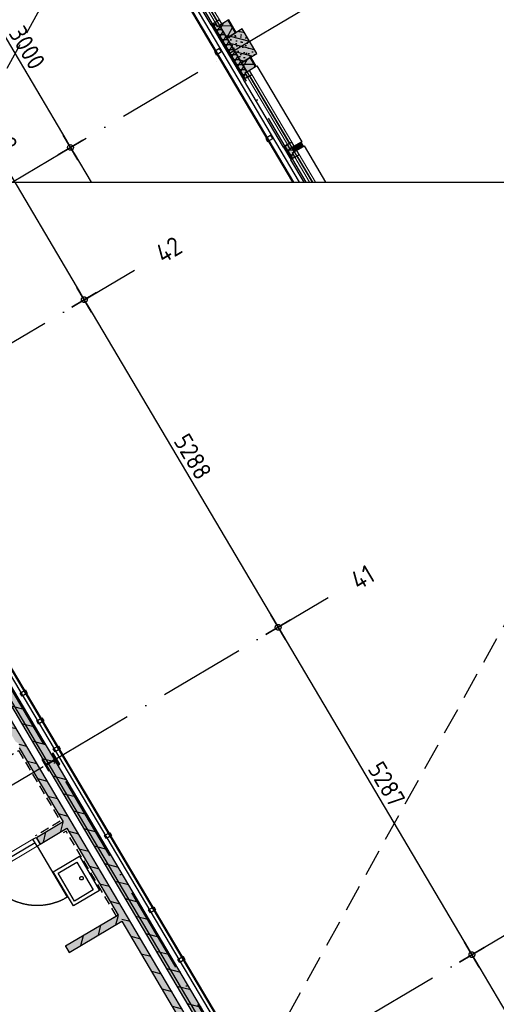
# Model space of a CAD drawing. Header units: millimetres. Extents: x 20872 to 297961, y -293704 to 213007.
# Tile 178 of 242: x 58948 to 65574, y 27728 to 41409. Entities that reach past the tile are written whole.
import ezdxf
from ezdxf.enums import TextEntityAlignment as Align
from ezdxf.xclip import XClip

# ---------------------------------------------------------------- set-up
doc = ezdxf.new("R2010")
doc.units = ezdxf.units.MM
doc.header["$LTSCALE"] = 100
doc.header["$XCLIPFRAME"] = 2
for name, pattern in [('ACAD_ISO10W100', [18, 12, -3, 0, -3]), ('HIDDEN', [9.525, 6.35, -3.175]), ('HIDDEN2', [0.1875, 0.125, -0.0625])]:
    doc.linetypes.add(name, pattern=pattern)
doc.layers.get('Defpoints').update_dxf_attribs({"color": 181})
for name, color, linetype in [('A--L$7--_stramien', 1, 'Continuous'), ('A--L20--_bovenbouw', 3, 'Continuous'), ('A--L30--_afbouw', 7, 'Continuous'), ('A--L74--_vaste sanitaire voorzienin', 1, 'Continuous'), ('A--T$1A-afwerking', 8, 'Continuous'), ('A--T$7--_stramien', 7, 'Continuous'), ('BURO_lijnen_0.18', 1, 'Continuous'), ('BURO_lijnen_0.25', 2, 'Continuous'), ('HATCH', 8, 'Continuous'), ('WIDE', 8, 'Continuous'), ('XREFS', 9, 'Continuous')]:
    doc.layers.add(name, color=color, linetype=linetype)
doc.styles.add('BRON standaard', font='isocp.shx')
doc.styles.add('BURO maatvoering', font='isocp.shx')
doc.styles.add('JINX maatvoering', font='isocp.shx')
doc.dimstyles.new('JINX maatvoering 1-100', dxfattribs={"dimscale": 100, "dimtxt": 2.5, "dimasz": 1, "dimexe": 125, "dimexo": 0, "dimtad": 1, "dimdec": 0, "dimzin": 12, "dimdsep": 46, "dimtxsty": 'JINX maatvoering', "dimblk": 'BURO_maatvoeringssymbool_01', "dimcen": 2, "dimse1": 1, "dimse2": 1, "dimclrd": 1, "dimclrt": 7, "dimadec": 0, "dimazin": 0, "dimtfac": 1, "dimtdec": 0, "dimtix": 1, "dimtofl": 0, "dimtmove": 0, "dimatfit": 3, "dimldrblk": 'DOT', "dimfxl": 1, "dimtolj": 1, "dimtzin": 0, "dimarcsym": 0})

# ---------------------------------------------------------------- blocks, each defined once
blk = doc.blocks.new('Glasgevel alleen 1e en 2e')
at = {"color": 1}
for points in [[(165114, 97000), (165114, -155), (70596, -155), (34441, 60906)], [(165104, 97000), (165104, -145), (70602, -145), (34450, 60911)], [(51358, 70923), (79766, 22945), (130614, 22945), (130614, 97025)], [(51367, 70928), (79772, 22955), (130604, 22955), (130604, 97025)]]:
    blk.add_lwpolyline(points, dxfattribs=at)
for points in [[(59030, 58016), (59055, 57973), (58983, 57930), (58957, 57973)], [(59259, 57629), (59284, 57586), (59212, 57543), (59187, 57586)], [(59488, 57241), (59514, 57198), (59441, 57156), (59416, 57199)], [(60201, 56037), (60227, 55994), (60155, 55951), (60129, 55994)], [(60813, 55004), (60838, 54961), (60766, 54918), (60741, 54961)], [(61220, 54316), (61246, 54273), (61174, 54230), (61148, 54273)], [(46766, 40062), (46791, 40019), (46863, 40062), (46838, 40105)], [(47479, 38857), (47504, 38814), (47577, 38857), (47551, 38900)]]:
    blk.add_lwpolyline(points, close=True)
blk = doc.blocks.new('AL_stramlab_01_P03_BV')
at = {"color": 4, "linetype": 'Continuous', "lineweight": -2, "style": 'BRON standaard'}
blk.add_attdef('LABEL', text='', height=350, dxfattribs=at).set_placement((0, 0), align=Align.MIDDLE_CENTER)
blk = doc.blocks.new('AB2_D_DV_MV_maatvoeringssymbool_01')
at = {"color": 1}
for p, q in [((0, -2), (0, 2)), ((-2, 0), (2, 0))]:
    blk.add_line(p, q, dxfattribs=at)
blk.add_circle((0, 0), 0.4, dxfattribs=at)
blk = doc.blocks.new('*D218')
at = {"layer": 'A--T$7--_stramien', "color": 1, "lineweight": -2, "transparency": 16777216}
blk.add_line((43288, 41227), (44714, 38817), dxfattribs=at)
at = {"layer": 'Defpoints', "color": 0, "transparency": 16777216}
for p in [(45448, 42622), (46976, 40040), (44765, 38731)]:
    blk.add_point(p, dxfattribs=at)
at = {"layer": 'A--T$7--_stramien', "color": 1, "lineweight": -2, "transparency": 16777216, "xscale": 100, "yscale": 100, "zscale": 100}
for p, rotation in [((43237, 41313), 120.6301152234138), ((44765, 38731), 300.6301152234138)]:
    blk.add_blockref('AB2_D_DV_MV_maatvoeringssymbool_01', p, dxfattribs=dict(at, rotation=rotation))
at = {"layer": 'A--T$7--_stramien', "color": 7, "transparency": 16777216, "insert": (44162, 40117), "char_height": 250, "attachment_point": 5, "rotation": 300.6301, "style": 'JINX maatvoering'}
blk.add_mtext('\\A1;3000', dxfattribs=at)
blk = doc.blocks.new('_Dot')
at = {"color": 0, "linetype": 'ByBlock', "lineweight": -2}
blk.add_line((-0.5, 0), (-1, 0), dxfattribs=at)
at = {"color": 0, "linetype": 'ByBlock', "const_width": 0.5}
blk.add_lwpolyline([(-0.25, 0, 1), (0.25, 0, 1)], format="xyb", close=True, dxfattribs=at)
blk = doc.blocks.new('BURO_maatvoeringssymbool_01')
at = {"color": 1}
for p, q in [((0, -2), (0, 2)), ((-2, 0), (2, 0))]:
    blk.add_line(p, q, dxfattribs=at)
blk.add_circle((0, 0), 0.4, dxfattribs=at)
blk = doc.blocks.new('*D219')
at = {"layer": 'A--T$7--_stramien', "color": 1, "lineweight": -2, "transparency": 16777216}
blk.add_line((44816, 38645), (47007, 34945), dxfattribs=at)
at = {"layer": 'Defpoints', "color": 0, "transparency": 16777216}
for p in [(46976, 40040), (49269, 36168), (47058, 34859)]:
    blk.add_point(p, dxfattribs=at)
at = {"layer": 'A--T$7--_stramien', "color": 1, "lineweight": -2, "transparency": 16777216, "xscale": 100, "yscale": 100, "zscale": 100}
for p, rotation in [((44765, 38731), 120.6301152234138), ((47058, 34859), 300.6301152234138)]:
    blk.add_blockref('AB2_D_DV_MV_maatvoeringssymbool_01', p, dxfattribs=dict(at, rotation=rotation))
at = {"layer": 'A--T$7--_stramien', "color": 7, "transparency": 16777216, "insert": (46073, 36891), "char_height": 250, "attachment_point": 5, "rotation": 300.6301, "style": 'JINX maatvoering'}
blk.add_mtext('\\A1;4500', dxfattribs=at)
blk = doc.blocks.new('*D235')
at = {"layer": 'A--T$7--_stramien', "color": 1, "lineweight": -2, "transparency": 16777216}
blk.add_line((57204, 67902), (59796, 63524), dxfattribs=at)
at = {"layer": 'Defpoints', "color": 0, "transparency": 16777216}
for p in [(58782, 68952), (59847, 63438), (57650, 62137)]:
    blk.add_point(p, dxfattribs=at)
at = {"layer": 'A--T$7--_stramien', "color": 1, "lineweight": -2, "transparency": 16777216, "xscale": 100, "yscale": 100, "zscale": 100}
for p, rotation in [((57153, 67988), 120.6301152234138), ((59847, 63438), 300.6301152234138)]:
    blk.add_blockref('AB2_D_DV_MV_maatvoeringssymbool_01', p, dxfattribs=dict(at, rotation=rotation))
at = {"layer": 'A--T$7--_stramien', "color": 7, "transparency": 16777216, "insert": (58662, 65808), "char_height": 250, "attachment_point": 5, "rotation": 300.6301, "style": 'JINX maatvoering'}
blk.add_mtext('\\A1;5288', dxfattribs=at)
blk = doc.blocks.new('*D236')
at = {"layer": 'A--T$7--_stramien', "color": 1, "lineweight": -2, "transparency": 16777216}
blk.add_line((59898, 63352), (62491, 58974), dxfattribs=at)
at = {"layer": 'Defpoints', "color": 0, "transparency": 16777216}
for p in [(57650, 62137), (62542, 58887), (60344, 57586)]:
    blk.add_point(p, dxfattribs=at)
at = {"layer": 'A--T$7--_stramien', "color": 1, "lineweight": -2, "transparency": 16777216, "xscale": 100, "yscale": 100, "zscale": 100}
for p, rotation in [((59847, 63438), 120.6301152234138), ((62542, 58887), 300.6301152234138)]:
    blk.add_blockref('AB2_D_DV_MV_maatvoeringssymbool_01', p, dxfattribs=dict(at, rotation=rotation))
at = {"layer": 'A--T$7--_stramien', "color": 7, "transparency": 16777216, "insert": (61356, 61258), "char_height": 250, "attachment_point": 5, "rotation": 300.6301, "style": 'JINX maatvoering'}
blk.add_mtext('\\A1;5288', dxfattribs=at)
blk = doc.blocks.new('*D237')
at = {"layer": 'A--T$7--_stramien', "color": 1, "lineweight": -2, "transparency": 16777216}
blk.add_line((62593, 58801), (65184, 54424), dxfattribs=at)
at = {"layer": 'Defpoints', "color": 0, "transparency": 16777216}
for p in [(60344, 57586), (65235, 54338), (63038, 53037)]:
    blk.add_point(p, dxfattribs=at)
at = {"layer": 'A--T$7--_stramien', "color": 1, "lineweight": -2, "transparency": 16777216, "xscale": 100, "yscale": 100, "zscale": 100}
for p, rotation in [((62542, 58887), 120.6301152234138), ((65235, 54338), 300.6301152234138)]:
    blk.add_blockref('AB2_D_DV_MV_maatvoeringssymbool_01', p, dxfattribs=dict(at, rotation=rotation))
at = {"layer": 'A--T$7--_stramien', "color": 7, "transparency": 16777216, "insert": (64050, 56708), "char_height": 250, "attachment_point": 5, "rotation": 300.6301, "style": 'JINX maatvoering'}
blk.add_mtext('\\A1;5287', dxfattribs=at)
blk = doc.blocks.new('*D238')
at = {"layer": 'A--T$7--_stramien', "color": 1, "lineweight": -2, "transparency": 16777216}
blk.add_line((65286, 54252), (66713, 51843), dxfattribs=at)
at = {"layer": 'Defpoints', "color": 0, "transparency": 16777216}
for p in [(63038, 53037), (66764, 51757), (64566, 50456)]:
    blk.add_point(p, dxfattribs=at)
at = {"layer": 'A--T$7--_stramien', "color": 1, "lineweight": -2, "transparency": 16777216, "xscale": 100, "yscale": 100, "zscale": 100}
for p, rotation in [((65235, 54338), 120.6301152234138), ((66764, 51757), 300.6301152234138)]:
    blk.add_blockref('AB2_D_DV_MV_maatvoeringssymbool_01', p, dxfattribs=dict(at, rotation=rotation))
at = {"layer": 'A--T$7--_stramien', "color": 7, "transparency": 16777216, "insert": (66161, 53143), "char_height": 250, "attachment_point": 5, "rotation": 300.6301, "style": 'JINX maatvoering'}
blk.add_mtext('\\A1;3000', dxfattribs=at)
blk = doc.blocks.new('*U499')
at = {"layer": 'HATCH'}
h = blk.add_hatch(dxfattribs=at)
h.set_pattern_fill('ANSI32', color=256, scale=0.5, style=0)
h.set_pattern_definition([(45, (0, -90), (-3.3676, 3.3676), []), (45, (2.245, -90), (-3.3676, 3.3676), [])])
edge = h.paths.add_edge_path()
edge.add_line((90, -180), (90, -166))
edge.add_line((90, -166), (19.25, -166))
edge.add_arc((19.25, -151), 15, 180, 270, ccw=False)
edge.add_line((4.25, -151), (4.25, -29))
edge.add_arc((19.25, -29), 15, 90, 180, ccw=False)
edge.add_line((19.25, -14), (90, -14))
edge.add_line((90, -14), (90, 0))
edge.add_line((90, 0), (-90, 0))
edge.add_line((-90, 0), (-90, -14))
edge.add_line((-90, -14), (-19.25, -14))
edge.add_arc((-19.25, -29), 15, 0, 90, ccw=False)
edge.add_line((-4.25, -29), (-4.25, -151))
edge.add_arc((-19.25, -151), 15, -90, 0, ccw=False)
edge.add_line((-19.25, -166), (-90, -166))
edge.add_line((-90, -166), (-90, -180))
edge.add_line((-90, -180), (90, -180))
at = {"color": 0, "linetype": 'ByBlock'}
blk.add_lwpolyline([(90, -180), (90, -166), (19.25, -166, -0.41421356), (4.25, -151), (4.25, -29, -0.41421356), (19.25, -14), (90, -14), (90, 0), (-90, 0), (-90, -14), (-19.25, -14, -0.41421356), (-4.25, -29), (-4.25, -151, -0.41421356), (-19.25, -166), (-90, -166), (-90, -180)], format="xyb", close=True, dxfattribs=at)
blk = doc.blocks.new('BURO_onderaanzicht')
at = {"color": 7}
blk.add_line((-432, 0), (432, 0), dxfattribs=at)
blk = doc.blocks.new('74_wast_550x425_01_P03_BV')
at = {"color": 1}
for points in [[(-275, -424), (-275, 0), (275, 0), (275, -424)], [(225, -374), (-225, -374), (-225, -72), (225, -72)]]:
    blk.add_lwpolyline(points, close=True, dxfattribs=at)
blk.add_circle((2, -130), 24.3, dxfattribs=at)
blk = doc.blocks.new('Glasgevel alle verdiepingen')
at = {"color": 1}
for points in [[(66730, 6374), (34441, 60906)], [(66739, 6379), (34450, 60911)]]:
    blk.add_lwpolyline(points, dxfattribs=at)
for points in [[(46766, 40062), (46791, 40019), (46863, 40062), (46838, 40105)], [(47479, 38857), (47504, 38814), (47577, 38857), (47551, 38900)]]:
    blk.add_lwpolyline(points, close=True)
blk = doc.blocks.new('stramienlijnen_1')
at = {"layer": 'A--L$7--_stramien', "color": 1, "linetype": 'ACAD_ISO10W100', "lineweight": -3}
for p, q in [((51330.8, 70684.8), (79684.1, 22799.4)), ((56718.7, 61585.2), (60544.4, 63850.5)), ((34672, 60821), (63025.3, 12935.6)), ((59412.9, 57035.1), (63238.6, 59300.3)), ((42754.1, 47171.3), (59412.9, 57035.1)), ((62106.6, 52485.7), (65932.3, 54751)), ((46976.3, 40040.5), (63635.1, 49904.3)), ((49269, 36168.4), (65927.8, 46032.2)), ((43150.5, 37775.3), (46976.3, 40040.5))]:
    blk.add_line(p, q, dxfattribs=at)
at = {"layer": 'Defpoints'}
blk.add_lwpolyline([(34736.5, 60859.2), (70727.2, 75), (164884.5, 75), (164884.5, 96950), (130834.5, 96950), (130834.5, 22725), (79641, 22725), (51266.3, 70646.6)], dxfattribs=at)
at = {"layer": 'A--T$7--_stramien', "color": 7, "linetype": 'Continuous', "lineweight": -3}
ref = blk.add_blockref('AL_stramlab_01_P03_BV', (61021.1, 64132.7), dxfattribs=dict(at, xscale=75, yscale=75, zscale=75, rotation=30.63011522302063))
ref.add_attrib('LABEL', '42', dxfattribs={"layer": '0', "color": 4, "linetype": 'Continuous', "lineweight": -2, "height": 262.5, "rotation": 30.63012, "style": 'BURO maatvoering'}).set_placement((61021.1, 64132.7), align=Align.MIDDLE_CENTER)
ref = blk.add_blockref('AL_stramlab_01_P03_BV', (63715.3, 59582.5), dxfattribs=dict(at, xscale=75, yscale=75, zscale=75, rotation=30.63011522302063))
ref.add_attrib('LABEL', '41', dxfattribs={"layer": '0', "color": 4, "linetype": 'Continuous', "lineweight": -2, "height": 262.5, "rotation": 30.63012, "style": 'BURO maatvoering'}).set_placement((63715.3, 59582.5), align=Align.MIDDLE_CENTER)
at = {"layer": 'A--T$7--_stramien', "color": 7}
for base, p1, p2, picture, middle in [((59847.4, 63437.7), (58781.5, 68952), (57650, 62136.6), '*D235', (58661.6, 65808.3)), ((62541.6, 58887.5), (57650, 62136.6), (60344.2, 57586.4), '*D236', (61355.9, 61258.1)), ((65235.3, 54338.2), (60344.2, 57586.4), (63037.9, 53037.1), '*D237', (64049.8, 56708.4)), ((66763.8, 51756.7), (63037.9, 53037.1), (64566.4, 50455.6), '*D238', (66160.9, 53143)), ((44765.2, 38731.2), (45447.8, 42621.9), (46976.3, 40040.4), '*D218', (44162.3, 40117.4)), ((47057.9, 34859), (46976.3, 40040.4), (49269.1, 36168.3), '*D219', (46072.9, 36890.6))]:
    dim = blk.add_linear_dim(base=base, p1=p1, p2=p2, angle=300.63012, dimstyle='JINX maatvoering 1-100', dxfattribs=at)
    dim.commit()
    dim.dimension.update_dxf_attribs({"geometry": picture, "text_midpoint": middle})
blk = doc.blocks.new('1e verdieping bestaand leeg')
at = {"layer": 'A--T$1A-afwerking'}
blk.add_lwpolyline([(34528, 60913), (51335, 70864), (79685, 22985), (79832, 22901), (129485, 22901), (135915, 12040), (142978, 21914), (130697, 26120), (130675, 97040), (165047, 97015), (165047, 14419), (151364, 19026), (149622, 13150), (163567, 13081), (163475, 1501), (146518, 1360), (146659, 12909), (147031, 12909), (149075, 19828), (145372, 21100), (137265, 9763), (142974, 21), (142974, -73), (70633, -64)], close=True, dxfattribs=at)
at = {"layer": 'A--T$7--_stramien'}
blk.add_blockref('stramienlijnen_1', (0, 0), dxfattribs=at)
at = {"layer": 'BURO_lijnen_0.25'}
blk.add_blockref('Glasgevel alleen 1e en 2e', (0, 0), dxfattribs=at)
blk = doc.blocks.new('2016-01-28 101 1e verdieping bestaand')
at = {"layer": 'A--L20--_bovenbouw', "linetype": 'Continuous', "lineweight": -3}
for points in [[(62126, 52502), (51355, 70693), (51235, 70622), (62006, 52430)], [(60365, 54858), (60369, 54802), (61810, 52369), (61947, 52334), (51182, 70514), (51096, 70464), (53728, 66019), (53775, 65988), (53779, 65933), (55220, 63498), (55267, 63468), (55271, 63412), (55986, 62205), (56033, 62175), (56037, 62119), (56648, 61086), (56695, 61056), (56699, 61000), (57518, 59617), (57565, 59587), (57569, 59531), (58890, 57300), (58937, 57270), (58941, 57214), (59552, 56182), (59599, 56151), (59603, 56096), (60318, 54888)], [(59232, 55875), (59603, 56096), (59599, 56151), (59552, 56182), (59181, 55962)], [(60365, 54858), (60318, 54888), (59584, 54454), (59635, 54368), (60369, 54802)]]:
    blk.add_hatch(color=60, dxfattribs=at).paths.add_polyline_path(points, flags=0)
h = blk.add_hatch(dxfattribs=at)
h.set_pattern_fill('_U', color=1, scale=200, angle=165.6301, style=0, pattern_type=0)
h.set_pattern_definition([(165.6301, (62126.43, 52501.78), (-49.6362, -193.7427), [])])
h.paths.add_polyline_path([(62126, 52502), (51355, 70693), (51235, 70622), (62006, 52430)], flags=0)
h = blk.add_hatch(dxfattribs=at)
h.set_pattern_fill('_U', color=1, scale=200, angle=-14.3699, style=0, pattern_type=0)
h.set_pattern_definition([(345.6301, (51060.34, 70523.75), (49.6362, 193.7427), [])])
h.paths.add_polyline_path([(51182, 70514), (51096, 70464), (53728, 66019), (53775, 65988), (53779, 65933), (55220, 63498), (55267, 63468), (55271, 63412), (55986, 62205), (56033, 62175), (56037, 62119), (56648, 61086), (56695, 61056), (56699, 61000), (57518, 59617), (57565, 59587), (57569, 59531), (58890, 57300), (58937, 57270), (58941, 57214), (59552, 56182), (59599, 56151), (59603, 56096), (60318, 54888), (60365, 54858), (60369, 54802), (61810, 52369), (61947, 52334)], flags=0)
h = blk.add_hatch(dxfattribs=at)
h.set_pattern_fill('_U', color=1, scale=200, angle=-104.3699, style=0, pattern_type=0)
h.set_pattern_definition([(255.63, (59595.43, 56207.14), (193.743, -49.636), [])])
h.paths.add_polyline_path([(57228, 54689), (57177, 54775), (57134, 54750), (57185, 54664)], flags=0)
h.paths.add_polyline_path([(59181, 55962), (59232, 55875), (59603, 56096), (59599, 56151), (59552, 56182)], flags=0)
h.paths.add_polyline_path([(58176, 55367), (58146, 55320), (58090, 55316), (57969, 55244), (58020, 55158), (58440, 55407), (58389, 55493)], flags=0)
h = blk.add_hatch(dxfattribs=at)
h.set_pattern_fill('_U', color=1, scale=200, angle=-104.3699, style=0, pattern_type=0)
h.set_pattern_definition([(255.63, (60361.2, 54913.85), (193.743, -49.636), [])])
h.paths.add_polyline_path([(60365, 54858), (60318, 54888), (59584, 54454), (59635, 54368), (60369, 54802)], flags=0)
at = {"layer": 'A--L20--_bovenbouw', "color": 3, "linetype": 'Continuous', "lineweight": -3}
for p, q in [((51235, 70622), (62006, 52430)), ((62126, 52502), (51355, 70693))]:
    blk.add_line(p, q, dxfattribs=at)
at = {"layer": 'A--L20--_bovenbouw', "color": 2, "linetype": 'Continuous', "lineweight": -3}
for p, q in [((61947, 52334), (51182, 70514)), ((58941, 57214), (59552, 56182)), ((59552, 56182), (59181, 55962)), ((59232, 55875), (59603, 56096)), ((59603, 56096), (60318, 54888)), ((59181, 55962), (59232, 55875)), ((60318, 54888), (59584, 54454)), ((59635, 54368), (60369, 54802)), ((60369, 54802), (61810, 52369)), ((59584, 54454), (59635, 54368))]:
    blk.add_line(p, q, dxfattribs=at)
at = {"layer": 'A--L30--_afbouw', "color": 2, "linetype": 'Continuous', "lineweight": -3}
for p, q in [((59134, 55942), (59177, 55968)), ((59134, 55942), (59177, 55968)), ((59177, 55968), (59235, 55869)), ((59177, 55968), (59235, 55869)), ((59192, 55844), (59134, 55942)), ((59192, 55844), (59134, 55942)), ((59235, 55869), (59192, 55844)), ((59235, 55869), (59192, 55844))]:
    blk.add_line(p, q, dxfattribs=at)
at = {"layer": 'A--L30--_afbouw', "color": 1, "linetype": 'Continuous', "lineweight": 18}
for p, q in [((59134, 55942), (58428, 55524)), ((59134, 55942), (58428, 55524)), ((59192, 55844), (58487, 55426)), ((59192, 55844), (58487, 55426))]:
    blk.add_line(p, q, dxfattribs=at)
at = {"layer": 'A--L30--_afbouw', "color": 1, "linetype": 'Continuous', "lineweight": -3}
blk.add_line((59192, 55844), (59610, 55138), dxfattribs=at)
blk.add_line((59192, 55844), (59610, 55138), dxfattribs=at)
blk.add_arc((59192, 55844), 820, 210.6301, 300.6301, dxfattribs=at)
blk.add_arc((59192, 55844), 820, 210.6301, 300.6301, dxfattribs=at)
at = {"layer": 'A--T$1A-afwerking'}
blk.add_lwpolyline([(34528, 60913), (51335, 70864), (79685, 22985), (79832, 22901), (129485, 22901), (135915, 12040), (142978, 21914), (130697, 26120), (130675, 97040), (165047, 97015), (165047, 14419), (151364, 19026), (149622, 13150), (163567, 13081), (163475, 1501), (146518, 1360), (146659, 12909), (147031, 12909), (149075, 19828), (145372, 21100), (137265, 9763), (142974, 21), (142974, -73), (70633, -64)], close=True, dxfattribs=at)
at = {"layer": 'BURO_lijnen_0.18', "color": 3, "linetype": 'HIDDEN', "ltscale": 0.2}
for points in [[(58202, 55382), (57606, 56389), (58933, 57175), (59514, 56194), (59165, 55987)], [(60252, 54849), (60252, 54849), (60295, 54875), (59596, 56056), (59552, 56031)]]:
    blk.add_lwpolyline(points, dxfattribs=at)
at = {"layer": 'A--L$7--_stramien'}
blk.add_blockref('stramienlijnen_1', (0, 0), dxfattribs=at)
at = {"layer": 'A--L30--_afbouw', "color": 1, "linetype": 'Continuous', "lineweight": -3, "xscale": 0.9490740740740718, "rotation": 210.6301152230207}
for p in [(58810, 55684, 900), (58810, 55684)]:
    blk.add_blockref('BURO_onderaanzicht', p, dxfattribs=at)
at = {"layer": 'A--L74--_vaste sanitaire voorzienin', "color": 8, "linetype": 'Continuous', "lineweight": -3, "rotation": 300.6301152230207}
blk.add_blockref('74_wast_550x425_01_P03_BV', (59920, 55468), dxfattribs=at)
at = {"layer": 'BURO_lijnen_0.25'}
blk.add_blockref('Glasgevel alleen 1e en 2e', (0, 0), dxfattribs=at)
at = {"layer": 'WIDE', "rotation": 300.6295175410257}
blk.add_blockref('*U499', (59460, 57062), dxfattribs=at)
blk = doc.blocks.new('2015-11-16 111 tussenverdieping bestaand')
at = {"layer": 'A--L20--_bovenbouw', "linetype": 'Continuous', "lineweight": -3}
h = blk.add_hatch(dxfattribs=at)
h.set_pattern_fill('GENERAL_DIAMONDS', color=1, scale=1120, angle=120.6301, style=0, pattern_type=2)
h.set_pattern_definition([(180.63, (47059.59, 40322.92), (1.54, -139.9915), []), (240.63, (47059.59, 40322.92), (122.006, -68.662), [])])
h.paths.add_polyline_path([(46956, 40498), (46835, 40426), (46938, 40251), (47060, 40323)], flags=0)
h.paths.add_polyline_path([(45875, 42324), (45754, 42252), (46325, 41287), (46446, 41358)], flags=0)
h = blk.add_hatch(dxfattribs=at)
h.set_pattern_fill('_U', color=1, scale=70, angle=210.6301, style=0, pattern_type=0)
h.set_pattern_definition([(210.63, (47067.33, 40327.505), (35.6646, -60.2332), [])])
h.paths.add_polyline_path([(46964, 40503), (46956, 40498), (47060, 40323), (47067, 40328)], flags=0)
h.paths.add_polyline_path([(45883, 42328), (45875, 42324), (46446, 41358), (46454, 41363)], flags=0)
for color, points in [(60, [(46964, 40503), (46835, 40426), (46938, 40251), (47067, 40328)]), (249, [(47187, 39687), (46738, 40447), (46719, 40435), (47168, 39676)]), (60, [(47190, 39689), (47225, 39709), (47191, 39767), (47216, 39782), (46835, 40426), (46810, 40411), (46776, 40469), (46740, 40448)]), (60, [(46938, 40251), (47142, 39907), (47357, 40034), (47153, 40378)]), (60, [(47271, 39983), (47142, 39907), (47216, 39782), (47345, 39858)]), (249, [(47846, 38574), (47743, 38748), (47724, 38737), (47827, 38563)]), (60, [(47884, 38597), (47850, 38655), (47875, 38669), (47840, 38728), (47815, 38713), (47781, 38771), (47746, 38750), (47849, 38576)]), (60, [(47969, 38804), (47840, 38728), (47875, 38669), (48004, 38746)])]:
    blk.add_hatch(color=color, dxfattribs=at).paths.add_polyline_path(points, flags=0)
h = blk.add_hatch(dxfattribs=at)
h.set_pattern_fill('GENERAL_DIAMONDS', color=1, scale=560, angle=120.6301, style=0, pattern_type=2)
h.set_pattern_definition([(180.63, (47216.09, 39781.86), (0.77, -69.996), []), (240.63, (47216.09, 39781.86), (61.003, -34.331), [])])
h.paths.add_polyline_path([(47190, 39689), (47225, 39709), (47191, 39767), (47216, 39782), (46835, 40426), (46810, 40411), (46776, 40469), (46740, 40448)], flags=0)
h = blk.add_hatch(dxfattribs=at)
h.set_pattern_fill('PREFB', color=1, scale=5, angle=-59.3699, style=0)
h.set_pattern_definition([(345.63, (46938.26, 40251.08), (23.825, 92.997), []), (317.63, (46938.26, 40251.08), (81.828, 18.482), [0, -81.6, -46.2, 0, -67.2]), (348.63, (46938.26, 40251.08), (60.464, 57.203), [0, -80.8, 0, -82.4, 0, -66.4]), (11.63, (46938.26, 40251.08), (33.4675, 75.497), [0, -80, 0, -480, -65.8])])
h.paths.add_polyline_path([(46938, 40251), (47142, 39907), (47357, 40034), (47153, 40378)], flags=0)
h = blk.add_hatch(dxfattribs=at)
h.set_pattern_fill('GENERAL_DIAMONDS', color=1, scale=1120, angle=120.6301, style=0, pattern_type=2)
h.set_pattern_definition([(180.63, (49352.31, 36450.79), (1.5396, -139.9915), []), (240.63, (49352.31, 36450.79), (122.006, -68.6624), [])])
h.paths.add_polyline_path([(49279, 36574), (49158, 36503), (49231, 36379), (49352, 36451)], flags=0)
h.paths.add_polyline_path([(48620, 37687), (48499, 37615), (48534, 37557), (48655, 37629)], flags=0)
h.paths.add_polyline_path([(47962, 38800), (47840, 38728), (47875, 38669), (47996, 38741)], flags=0)
h.paths.add_polyline_path([(47263, 39979), (47142, 39907), (47216, 39782), (47337, 39854)], flags=0)
h = blk.add_hatch(dxfattribs=at)
h.set_pattern_fill('_U', color=1, scale=70, angle=210.6301, style=0, pattern_type=0)
h.set_pattern_definition([(210.6301, (49360.054, 36455.37), (35.6646, -60.2332), [])])
h.paths.add_polyline_path([(49287, 36579), (49279, 36574), (49352, 36451), (49360, 36455)], flags=0)
h.paths.add_polyline_path([(48628, 37692), (48620, 37687), (48655, 37629), (48663, 37633)], flags=0)
h.paths.add_polyline_path([(47969, 38804), (47962, 38800), (47996, 38741), (48004, 38746)], flags=0)
h.paths.add_polyline_path([(47271, 39983), (47263, 39979), (47337, 39854), (47345, 39858)], flags=0)
h = blk.add_hatch(dxfattribs=at)
h.set_pattern_fill('GENERAL_DIAMONDS', color=1, scale=560, angle=120.6301, style=0, pattern_type=2)
h.set_pattern_definition([(180.63, (47874.87, 38669.265), (0.77, -69.996), []), (240.63, (47874.87, 38669.265), (61.003, -34.33), [])])
h.paths.add_polyline_path([(47884, 38597), (47850, 38655), (47875, 38669), (47840, 38728), (47815, 38713), (47781, 38771), (47746, 38750), (47849, 38576)], flags=0)
at = {"layer": 'A--L20--_bovenbouw', "color": 1, "linetype": 'Continuous', "lineweight": -3}
for p, q in [((46956, 40498), (46835, 40426)), ((47060, 40323), (46956, 40498)), ((46776, 40469), (46740, 40448)), ((46740, 40448), (47190, 39689)), ((46810, 40411), (46776, 40469)), ((46835, 40426), (46810, 40411)), ((46835, 40426), (46938, 40251)), ((47216, 39782), (46835, 40426)), ((46938, 40251), (47060, 40323)), ((47263, 39979), (47142, 39907)), ((47337, 39854), (47263, 39979)), ((47142, 39907), (47216, 39782)), ((47216, 39782), (47337, 39854)), ((47190, 39689), (47225, 39709)), ((47191, 39767), (47216, 39782)), ((47225, 39709), (47191, 39767)), ((47781, 38771), (47746, 38750)), ((47746, 38750), (47849, 38576)), ((47815, 38713), (47781, 38771)), ((47840, 38728), (47815, 38713)), ((47962, 38800), (47840, 38728)), ((47840, 38728), (47875, 38669)), ((47875, 38669), (47840, 38728)), ((47875, 38669), (47996, 38741)), ((47996, 38741), (47962, 38800)), ((47849, 38576), (47884, 38597)), ((47850, 38655), (47875, 38669)), ((47884, 38597), (47850, 38655))]:
    blk.add_line(p, q, dxfattribs=at)
at = {"layer": 'A--L20--_bovenbouw', "color": 2, "linetype": 'Continuous', "lineweight": -3}
for p, q in [((46964, 40503), (46956, 40498)), ((46956, 40498), (47060, 40323)), ((47067, 40328), (46964, 40503)), ((46738, 40447), (46719, 40435)), ((46719, 40435), (47168, 39676)), ((47187, 39687), (46738, 40447)), ((47060, 40323), (47067, 40328)), ((47271, 39983), (47263, 39979)), ((47263, 39979), (47337, 39854)), ((47345, 39858), (47271, 39983)), ((47337, 39854), (47345, 39858)), ((47168, 39676), (47187, 39687)), ((47743, 38748), (47724, 38737)), ((47724, 38737), (47827, 38563)), ((47846, 38574), (47743, 38748)), ((47969, 38804), (47962, 38800)), ((47962, 38800), (47996, 38741)), ((48004, 38746), (47969, 38804)), ((47996, 38741), (48004, 38746)), ((47827, 38563), (47846, 38574))]:
    blk.add_line(p, q, dxfattribs=at)
at = {"layer": 'A--L20--_bovenbouw', "color": 3, "linetype": 'Continuous', "lineweight": -3}
for p, q in [((47153, 40378), (46938, 40251)), ((47357, 40034), (47153, 40378)), ((46938, 40251), (47142, 39907)), ((47142, 39907), (47357, 40034))]:
    blk.add_line(p, q, dxfattribs=at)
at = {"layer": 'A--L30--_afbouw', "color": 1, "linetype": 'Continuous', "lineweight": -3}
for p, q in [((46273, 41178), (46714, 40433)), ((46364, 41232), (46805, 40486)), ((46972, 40508), (46964, 40503)), ((46714, 40433), (46775, 40469)), ((46775, 40469), (46809, 40411)), ((47345, 39858), (47354, 39863)), ((47354, 39863), (47978, 38809)), ((47224, 39709), (47164, 39673)), ((47164, 39673), (47720, 38734)), ((47190, 39767), (47224, 39709)), ((47255, 39727), (47810, 38788)), ((47720, 38734), (47780, 38770)), ((47780, 38770), (47814, 38712)), ((47978, 38809), (47969, 38804)), ((48004, 38746), (48013, 38751)), ((48013, 38751), (48637, 37697)), ((47883, 38596), (47823, 38561)), ((47849, 38654), (47883, 38596)), ((47913, 38614), (48469, 37675)), ((47823, 38561), (48379, 37622))]:
    blk.add_line(p, q, dxfattribs=at)
at = {"layer": 'A--L30--_afbouw', "color": 1, "linetype": 'Continuous', "lineweight": 18}
for p, q in [((46333, 41214), (46775, 40469)), ((46394, 41249), (46835, 40504)), ((47224, 39709), (47780, 38770)), ((47285, 39745), (47841, 38806)), ((47883, 38596), (48439, 37658)), ((47943, 38632), (48499, 37693))]:
    blk.add_line(p, q, dxfattribs=at)
at = {"layer": 'A--L30--_afbouw', "color": 2, "linetype": 'Continuous', "lineweight": -3}
for p, q in [((46835, 40504), (46775, 40469)), ((46869, 40447), (46835, 40504)), ((46775, 40469), (46809, 40411)), ((46809, 40411), (46869, 40447)), ((47251, 39802), (47190, 39767)), ((47190, 39767), (47224, 39709)), ((47224, 39709), (47285, 39745)), ((47285, 39745), (47251, 39802)), ((47841, 38806), (47780, 38770)), ((47780, 38770), (47814, 38712)), ((47814, 38712), (47875, 38748)), ((47875, 38748), (47841, 38806)), ((47909, 38690), (47849, 38654)), ((47849, 38654), (47883, 38596)), ((47883, 38596), (47943, 38632)), ((47943, 38632), (47909, 38690))]:
    blk.add_line(p, q, dxfattribs=at)
at = {"layer": 'A--T$1A-afwerking'}
blk.add_lwpolyline([(34528, 60913), (51335, 70864), (79685, 22985), (79832, 22901), (129485, 22901), (135915, 12040), (142978, 21914), (130697, 26120), (130675, 97040), (165047, 97015), (165047, 14419), (151364, 19026), (149622, 13150), (163567, 13081), (163475, 1501), (146518, 1360), (146659, 12909), (147031, 12909), (149075, 19828), (145372, 21100), (137265, 9763), (142974, 21), (142974, -73), (70633, -64)], close=True, dxfattribs=at)
at = {"layer": 'A--T$7--_stramien'}
blk.add_blockref('stramienlijnen_1', (0, 0), dxfattribs=at)
at = {"layer": 'BURO_lijnen_0.25'}
for name in ['Glasgevel alle verdiepingen', 'Glasgevel alleen 1e en 2e']:
    blk.add_blockref(name, (0, 0), dxfattribs=at)

msp = doc.modelspace()

# ---------------------------------------------------------------- linework, layer by layer
at = {"color": 254, "linetype": 'HIDDEN2', "ltscale": 30, "true_color": 0xd6d6d6}
for p, q in [((62124, 26581), (77017, 53405)), ((60317, 43518), (45422, 16692))]:
    msp.add_line(p, q, dxfattribs=at)

# ---------------------------------------------------------------- block references
at = {"layer": 'XREFS', "color": 32, "true_color": 0xcb7615}
ref = msp.add_blockref('1e verdieping bestaand leeg', (-1, -25920), dxfattribs=at)
XClip(ref).set_block_clipping_path([(116767.0762143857, 82263.1420219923), (116767.0762143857, 115683.1420219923), (179861.0762143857, 115683.1420219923), (179861.0762143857, 13442.9004429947), (164491.5066313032, 13442.9004429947), (116767.0762143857, 29769.3836009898)])
at = {"layer": 'XREFS'}
ref = msp.add_blockref('2015-11-16 111 tussenverdieping bestaand', (14890, 903), dxfattribs=at)
XClip(ref).set_block_clipping_path([(26270.6420343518, 38249.6938797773), (70448.6961398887, 81655.1161930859)])
at = {"layer": 'XREFS', "color": 31, "true_color": 0xdec496}
ref = msp.add_blockref('2016-01-28 101 1e verdieping bestaand', (-1, -25920), dxfattribs=at)
XClip(ref).set_block_clipping_path([(116767.0762143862, 29769.3836009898), (164491.5066313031, 13442.9004429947), (179861.0762143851, 13442.9004429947), (179861.0762143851, -11696.8579780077), (20873.0762143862, -11696.8579780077), (20873.0762143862, 82263.1420219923), (116767.0762143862, 82263.1420219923)])

doc.saveas('drawing.dxf')
